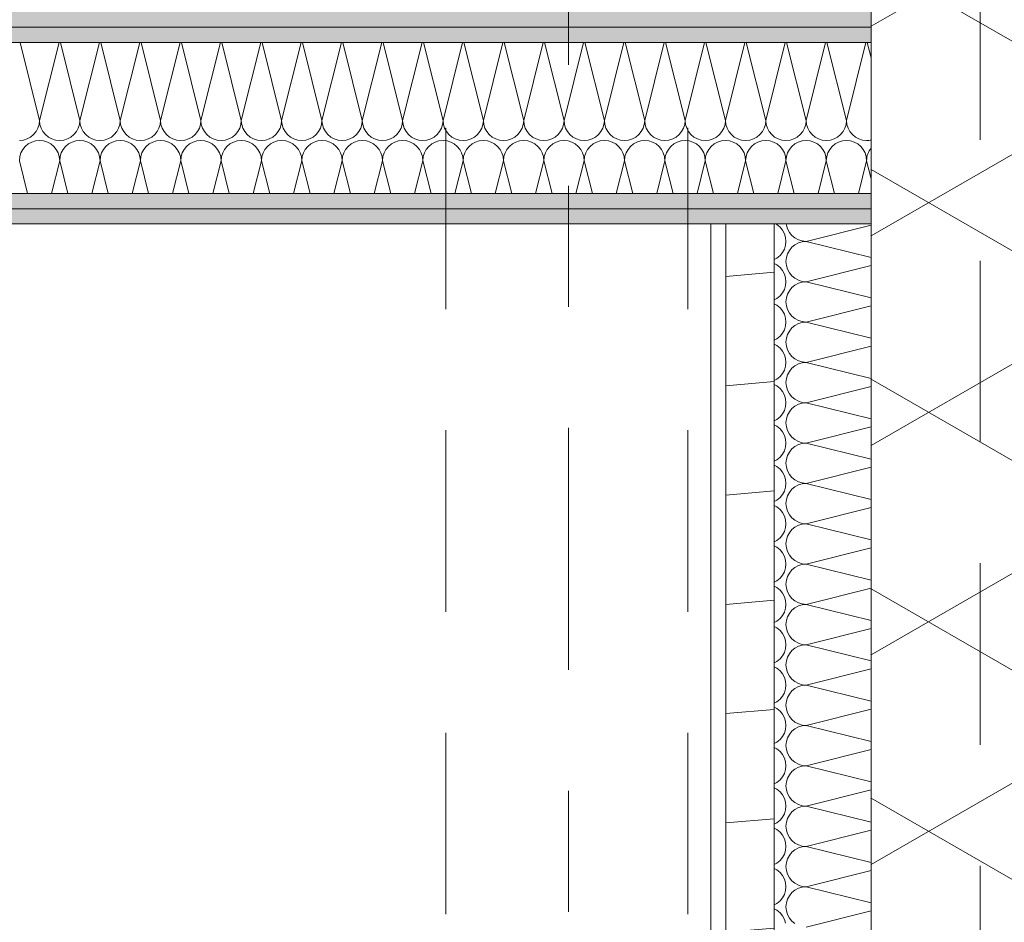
# Model space of a CAD drawing. Header units: metres. Extents: x -167 to 233, y -155 to 122.
# Tile 53 of 68: x 57.299 to 58.112, y 34.133 to 34.879. Entities that reach past the tile are written whole.
import ezdxf
from ezdxf.enums import TextEntityAlignment as Align

# ---------------------------------------------------------------- set-up
doc = ezdxf.new("R2010")
doc.units = ezdxf.units.M
doc.header["$MEASUREMENT"] = 0
for name, pattern in [('Raster', [0.4, 0.2, -0.1, 0, -0.1]), ('Strichlinie eng', [0.23, 0.15, -0.08]), ('Untersicht', [0.2, 0.15, -0.05])]:
    doc.linetypes.add(name, pattern=pattern)
for name, color, linetype in [('10 Wand außen', 7, 'Continuous'), ('20 Decke', 7, 'Continuous'), ('20 Träger', 7, 'Continuous'), ('50 Sanitäreinrichtung', 7, 'Continuous'), ('90 Achsraster', 7, 'Continuous'), ('94 Genehmigungsplanung Bemaßung', 7, 'Continuous')]:
    doc.layers.add(name, color=color, linetype=linetype)
doc.styles.add('ERSTELLTER_STIL_1', font='arial.ttf')
doc.styles.add('ERSTELLTER_STIL_2', font='arial.ttf')
doc.dimstyles.new('ERSTELLTER_STIL__2', dxfattribs={"dimtxt": 0.25, "dimasz": 0.19, "dimexe": 0.18, "dimexo": 0.1, "dimgap": 0, "dimtad": 1, "dimzin": 0, "dimdsep": 46, "dimtxsty": 'ERSTELLTER_STIL_1', "dimblk": 'ARROWHEAD_6', "dimblk1": 'ARROWHEAD_6', "dimblk2": 'ARROWHEAD_6', "dimcen": 0.09, "dimclrd": 7, "dimclre": 7, "dimclrt": 7, "dimazin": 0, "dimtfac": 1, "dimtdec": 4, "dimtmove": 0, "dimatfit": 3, "dimfxl": 1, "dimtolj": 1, "dimtzin": 0, "dimarcsym": 0})
pattern_1 = [(0, (27236.132094, 33357.27905), (0, 0.075), [0, -0.075])]

# ---------------------------------------------------------------- blocks, each defined once
blk = doc.blocks.new('*X32', base_point=(27236.13209, 33357.27905))
at = {"layer": '10 Wand außen', "color": 8, "linetype": 'Continuous', "lineweight": 18}
for p, q in [((57.29931, 34.86018), (57.31543, 34.79572)), ((57.33154, 34.86018), (57.31543, 34.79572)), ((57.33264, 34.86018), (57.34876, 34.79572)), ((57.36488, 34.86018), (57.34876, 34.79572)), ((57.36598, 34.86018), (57.38209, 34.79572)), ((57.39821, 34.86018), (57.38209, 34.79572)), ((57.39931, 34.86018), (57.41543, 34.79572)), ((57.43154, 34.86018), (57.41543, 34.79572)), ((57.43264, 34.86018), (57.44876, 34.79572)), ((57.46488, 34.86018), (57.44876, 34.79572)), ((57.46598, 34.86018), (57.48209, 34.79572)), ((57.49821, 34.86018), (57.48209, 34.79572)), ((57.49931, 34.86018), (57.51543, 34.79572)), ((57.53154, 34.86018), (57.51543, 34.79572)), ((57.53264, 34.86018), (57.54876, 34.79572)), ((57.56488, 34.86018), (57.54876, 34.79572)), ((57.56598, 34.86018), (57.58209, 34.79572)), ((57.59821, 34.86018), (57.58209, 34.79572)), ((57.59931, 34.86018), (57.61543, 34.79572)), ((57.63154, 34.86018), (57.61543, 34.79572)), ((57.63264, 34.86018), (57.64876, 34.79572)), ((57.66488, 34.86018), (57.64876, 34.79572)), ((57.66598, 34.86018), (57.68209, 34.79572)), ((57.69821, 34.86018), (57.68209, 34.79572)), ((57.69931, 34.86018), (57.71543, 34.79572)), ((57.73154, 34.86018), (57.71543, 34.79572)), ((57.73264, 34.86018), (57.74876, 34.79572)), ((57.76488, 34.86018), (57.74876, 34.79572)), ((57.76598, 34.86018), (57.78209, 34.79572)), ((57.79821, 34.86018), (57.78209, 34.79572)), ((57.79931, 34.86018), (57.81543, 34.79572)), ((57.83154, 34.86018), (57.81543, 34.79572)), ((57.83264, 34.86018), (57.84876, 34.79572)), ((57.86488, 34.86018), (57.84876, 34.79572)), ((57.86598, 34.86018), (57.88209, 34.79572)), ((57.89821, 34.86018), (57.88209, 34.79572)), ((57.89931, 34.86018), (57.91543, 34.79572)), ((57.93154, 34.86018), (57.91543, 34.79572)), ((57.93264, 34.86018), (57.94876, 34.79572)), ((57.96488, 34.86018), (57.94876, 34.79572)), ((57.96598, 34.86018), (57.98209, 34.79572)), ((57.99821, 34.86018), (57.98209, 34.79572)), ((57.99931, 34.86018), (58.00249, 34.84746)), ((57.29876, 34.76238), (57.30556, 34.73518)), ((57.33209, 34.76238), (57.32529, 34.73518)), ((57.33209, 34.76238), (57.33889, 34.73518)), ((57.36543, 34.76238), (57.35863, 34.73518)), ((57.36543, 34.76238), (57.37223, 34.73518)), ((57.39876, 34.76238), (57.39196, 34.73518)), ((57.39876, 34.76238), (57.40556, 34.73518)), ((57.43209, 34.76238), (57.42529, 34.73518)), ((57.43209, 34.76238), (57.43889, 34.73518)), ((57.46543, 34.76238), (57.45863, 34.73518)), ((57.46543, 34.76238), (57.47223, 34.73518)), ((57.49876, 34.76238), (57.49196, 34.73518)), ((57.49876, 34.76238), (57.50556, 34.73518)), ((57.53209, 34.76238), (57.52529, 34.73518)), ((57.53209, 34.76238), (57.53889, 34.73518)), ((57.56543, 34.76238), (57.55863, 34.73518)), ((57.56543, 34.76238), (57.57223, 34.73518)), ((57.59876, 34.76238), (57.59196, 34.73518)), ((57.59876, 34.76238), (57.60556, 34.73518)), ((57.63209, 34.76238), (57.62529, 34.73518)), ((57.63209, 34.76238), (57.63889, 34.73518)), ((57.66543, 34.76238), (57.65863, 34.73518)), ((57.66543, 34.76238), (57.67223, 34.73518)), ((57.69876, 34.76238), (57.69196, 34.73518)), ((57.69876, 34.76238), (57.70556, 34.73518)), ((57.73209, 34.76238), (57.72529, 34.73518)), ((57.73209, 34.76238), (57.73889, 34.73518)), ((57.76543, 34.76238), (57.75863, 34.73518)), ((57.76543, 34.76238), (57.77223, 34.73518)), ((57.79876, 34.76238), (57.79196, 34.73518)), ((57.79876, 34.76238), (57.80556, 34.73518)), ((57.83209, 34.76238), (57.82529, 34.73518)), ((57.83209, 34.76238), (57.83889, 34.73518)), ((57.86543, 34.76238), (57.85863, 34.73518)), ((57.86543, 34.76238), (57.87223, 34.73518)), ((57.89876, 34.76238), (57.89196, 34.73518)), ((57.89876, 34.76238), (57.90556, 34.73518)), ((57.93209, 34.76238), (57.92529, 34.73518)), ((57.93209, 34.76238), (57.93889, 34.73518)), ((57.96543, 34.76238), (57.95863, 34.73518)), ((57.96543, 34.76238), (57.97223, 34.73518)), ((57.99876, 34.76238), (57.99196, 34.73518)), ((57.99876, 34.76238), (58.00249, 34.74746))]:
    blk.add_line(p, q, dxfattribs=at)
for centre, start, end in [((57.29876, 34.79572), 270, 0), ((57.33209, 34.79572), 180, 270), ((57.33209, 34.79572), 270, 0), ((57.36543, 34.79572), 180, 270), ((57.36543, 34.79572), 270, 0), ((57.39876, 34.79572), 180, 270), ((57.39876, 34.79572), 270, 0), ((57.43209, 34.79572), 180, 270), ((57.43209, 34.79572), 270, 0), ((57.46543, 34.79572), 180, 270), ((57.46543, 34.79572), 270, 0), ((57.49876, 34.79572), 180, 270), ((57.49876, 34.79572), 270, 0), ((57.53209, 34.79572), 180, 270), ((57.53209, 34.79572), 270, 0), ((57.56543, 34.79572), 180, 270), ((57.56543, 34.79572), 270, 0), ((57.59876, 34.79572), 180, 270), ((57.59876, 34.79572), 270, 0), ((57.63209, 34.79572), 180, 270), ((57.63209, 34.79572), 270, 0), ((57.66543, 34.79572), 180, 270), ((57.66543, 34.79572), 270, 0), ((57.69876, 34.79572), 180, 270), ((57.69876, 34.79572), 270, 0), ((57.73209, 34.79572), 180, 270), ((57.73209, 34.79572), 270, 0), ((57.76543, 34.79572), 180, 270), ((57.76543, 34.79572), 270, 0), ((57.79876, 34.79572), 180, 270), ((57.79876, 34.79572), 270, 0), ((57.83209, 34.79572), 180, 270), ((57.83209, 34.79572), 270, 0), ((57.86543, 34.79572), 180, 270), ((57.86543, 34.79572), 270, 0), ((57.89876, 34.79572), 180, 270), ((57.89876, 34.79572), 270, 0), ((57.93209, 34.79572), 180, 270), ((57.93209, 34.79572), 270, 0), ((57.96543, 34.79572), 180, 270), ((57.96543, 34.79572), 270, 0), ((57.99876, 34.79572), 180, 270), ((57.31543, 34.76238), 90, 180), ((57.31543, 34.76238), 0, 90), ((57.34876, 34.76238), 90, 180), ((57.34876, 34.76238), 0, 90), ((57.38209, 34.76238), 90, 180), ((57.38209, 34.76238), 0, 90), ((57.41543, 34.76238), 90, 180), ((57.41543, 34.76238), 0, 90), ((57.44876, 34.76238), 90, 180), ((57.44876, 34.76238), 0, 90), ((57.48209, 34.76238), 90, 180), ((57.48209, 34.76238), 0, 90), ((57.51543, 34.76238), 90, 180), ((57.51543, 34.76238), 0, 90), ((57.54876, 34.76238), 90, 180), ((57.54876, 34.76238), 0, 90), ((57.58209, 34.76238), 90, 180), ((57.58209, 34.76238), 0, 90), ((57.61543, 34.76238), 90, 180), ((57.61543, 34.76238), 0, 90), ((57.64876, 34.76238), 90, 180), ((57.64876, 34.76238), 0, 90), ((57.68209, 34.76238), 90, 180), ((57.68209, 34.76238), 0, 90), ((57.71543, 34.76238), 90, 180), ((57.71543, 34.76238), 0, 90), ((57.74876, 34.76238), 90, 180), ((57.74876, 34.76238), 0, 90), ((57.78209, 34.76238), 90, 180), ((57.78209, 34.76238), 0, 90), ((57.81543, 34.76238), 90, 180), ((57.81543, 34.76238), 0, 90), ((57.84876, 34.76238), 90, 180), ((57.84876, 34.76238), 0, 90), ((57.88209, 34.76238), 90, 180), ((57.88209, 34.76238), 0, 90), ((57.91543, 34.76238), 90, 180), ((57.91543, 34.76238), 0, 90), ((57.94876, 34.76238), 90, 180), ((57.94876, 34.76238), 0, 90), ((57.98209, 34.76238), 90, 180), ((57.98209, 34.76238), 0, 90), ((57.99876, 34.79572), 270, 282.9357), ((58.01543, 34.76238), 140.90873, 180)]:
    blk.add_arc(centre, 0.01667, start, end, dxfattribs=at)
blk = doc.blocks.new('*X44', base_point=(27236.13209, 33357.27905))
at = {"layer": '10 Wand außen', "color": 8, "linetype": 'Continuous', "lineweight": 18}
for p, q in [((57.92469, 34.70957), (57.92355, 34.71018)), ((57.93231, 34.71018), (57.93241, 34.70913)), ((57.92721, 34.7075), (57.92469, 34.70957)), ((57.92929, 34.70498), (57.92721, 34.7075)), ((57.93083, 34.70209), (57.92929, 34.70498)), ((57.93177, 34.69897), (57.93083, 34.70209)), ((57.93241, 34.70913), (57.93336, 34.706)), ((57.93336, 34.706), (57.9349, 34.70312)), ((57.9349, 34.70312), (57.93698, 34.7006)), ((58.00249, 34.70915), (57.94876, 34.69572)), ((57.93209, 34.69572), (57.93177, 34.69897)), ((57.93177, 34.69246), (57.93209, 34.69572)), ((57.93698, 34.7006), (57.9395, 34.69852)), ((57.9395, 34.69852), (57.94238, 34.69698)), ((57.94238, 34.69445), (57.9395, 34.69291)), ((57.94238, 34.69698), (57.94551, 34.69604)), ((57.94551, 34.6954), (57.94238, 34.69445)), ((57.94551, 34.69604), (57.94876, 34.69572)), ((57.94876, 34.69572), (57.94551, 34.6954)), ((58.00249, 34.68228), (57.94876, 34.69572)), ((57.92721, 34.68393), (57.92929, 34.68646)), ((57.92929, 34.68646), (57.93083, 34.68934)), ((57.93083, 34.68934), (57.93177, 34.69246)), ((57.9349, 34.68831), (57.93336, 34.68543)), ((57.93698, 34.69083), (57.9349, 34.68831)), ((57.9395, 34.69291), (57.93698, 34.69083)), ((57.92249, 34.68068), (57.92469, 34.68186)), ((57.92469, 34.68186), (57.92721, 34.68393)), ((57.93241, 34.6823), (57.93209, 34.67905)), ((57.93209, 34.67905), (57.93241, 34.6758)), ((57.93336, 34.68543), (57.93241, 34.6823)), ((57.92469, 34.67624), (57.92249, 34.67741)), ((57.92721, 34.67417), (57.92469, 34.67624)), ((57.92929, 34.67164), (57.92721, 34.67417)), ((57.93083, 34.66876), (57.92929, 34.67164)), ((57.93241, 34.6758), (57.93336, 34.67267)), ((57.93336, 34.67267), (57.9349, 34.66979)), ((57.9349, 34.66979), (57.93698, 34.66726)), ((58.00249, 34.67582), (57.94876, 34.66238)), ((57.93177, 34.66563), (57.93083, 34.66876)), ((57.93209, 34.66238), (57.93177, 34.66563)), ((57.93177, 34.65913), (57.93209, 34.66238)), ((57.93698, 34.66726), (57.9395, 34.66519)), ((57.9395, 34.66519), (57.94238, 34.66365)), ((57.94238, 34.66365), (57.94551, 34.6627)), ((57.94551, 34.66206), (57.94238, 34.66111)), ((57.94551, 34.6627), (57.94876, 34.66238)), ((57.94876, 34.66238), (57.94551, 34.66206)), ((58.00249, 34.64895), (57.94876, 34.66238)), ((57.92929, 34.65312), (57.93083, 34.656)), ((57.93083, 34.656), (57.93177, 34.65913)), ((57.9349, 34.65498), (57.93336, 34.65209)), ((57.93698, 34.6575), (57.9349, 34.65498)), ((57.9395, 34.65957), (57.93698, 34.6575)), ((57.94238, 34.66111), (57.9395, 34.65957)), ((57.92249, 34.64735), (57.92469, 34.64852)), ((57.92469, 34.64852), (57.92721, 34.6506)), ((57.92721, 34.6506), (57.92929, 34.65312)), ((57.93241, 34.64897), (57.93209, 34.64572)), ((57.93209, 34.64572), (57.93241, 34.64246)), ((57.93336, 34.65209), (57.93241, 34.64897)), ((57.92469, 34.64291), (57.92249, 34.64408)), ((57.92721, 34.64083), (57.92469, 34.64291)), ((57.92929, 34.63831), (57.92721, 34.64083)), ((57.93083, 34.63543), (57.92929, 34.63831)), ((57.93241, 34.64246), (57.93336, 34.63934)), ((57.93336, 34.63934), (57.9349, 34.63646)), ((58.00249, 34.64248), (57.94876, 34.62905)), ((57.93177, 34.6323), (57.93083, 34.63543)), ((57.93209, 34.62905), (57.93177, 34.6323)), ((57.93177, 34.6258), (57.93209, 34.62905)), ((57.9349, 34.63646), (57.93698, 34.63393)), ((57.93698, 34.63393), (57.9395, 34.63186)), ((57.9395, 34.63186), (57.94238, 34.63032)), ((57.94238, 34.63032), (57.94551, 34.62937)), ((57.94551, 34.62937), (57.94876, 34.62905)), ((57.94876, 34.62905), (57.94551, 34.62873)), ((58.00249, 34.61562), (57.94876, 34.62905)), ((57.92929, 34.61979), (57.93083, 34.62267)), ((57.93083, 34.62267), (57.93177, 34.6258)), ((57.9349, 34.62164), (57.93336, 34.61876)), ((57.93698, 34.62417), (57.9349, 34.62164)), ((57.9395, 34.62624), (57.93698, 34.62417)), ((57.94238, 34.62778), (57.9395, 34.62624)), ((57.94551, 34.62873), (57.94238, 34.62778)), ((57.92249, 34.61402), (57.92469, 34.61519)), ((57.92469, 34.61519), (57.92721, 34.61726)), ((57.92721, 34.61726), (57.92929, 34.61979)), ((57.93241, 34.61563), (57.93209, 34.61238)), ((57.93336, 34.61876), (57.93241, 34.61563)), ((57.92469, 34.60957), (57.92249, 34.61075)), ((57.92721, 34.6075), (57.92469, 34.60957)), ((57.92929, 34.60498), (57.92721, 34.6075)), ((57.93083, 34.60209), (57.92929, 34.60498)), ((57.93209, 34.61238), (57.93241, 34.60913)), ((57.93241, 34.60913), (57.93336, 34.606)), ((57.93336, 34.606), (57.9349, 34.60312)), ((58.00249, 34.60915), (57.94876, 34.59572)), ((57.93177, 34.59897), (57.93083, 34.60209)), ((57.93209, 34.59572), (57.93177, 34.59897)), ((57.9349, 34.60312), (57.93698, 34.6006)), ((57.93698, 34.6006), (57.9395, 34.59852)), ((57.9395, 34.59852), (57.94238, 34.59698)), ((57.94238, 34.59698), (57.94551, 34.59604)), ((57.92929, 34.58646), (57.93083, 34.58934)), ((57.93083, 34.58934), (57.93177, 34.59246)), ((57.93177, 34.59246), (57.93209, 34.59572)), ((57.9349, 34.58831), (57.93336, 34.58543)), ((57.93698, 34.59083), (57.9349, 34.58831)), ((57.9395, 34.59291), (57.93698, 34.59083)), ((57.94238, 34.59445), (57.9395, 34.59291)), ((57.94551, 34.5954), (57.94238, 34.59445)), ((57.94551, 34.59604), (57.94876, 34.59572)), ((57.94876, 34.59572), (57.94551, 34.5954)), ((58.00249, 34.58228), (57.94876, 34.59572)), ((57.92249, 34.58068), (57.92469, 34.58186)), ((57.92469, 34.58186), (57.92721, 34.58393)), ((57.92721, 34.58393), (57.92929, 34.58646)), ((57.93241, 34.5823), (57.93209, 34.57905)), ((57.93336, 34.58543), (57.93241, 34.5823)), ((57.92469, 34.57624), (57.92249, 34.57741)), ((57.92721, 34.57417), (57.92469, 34.57624)), ((57.92929, 34.57164), (57.92721, 34.57417)), ((57.93209, 34.57905), (57.93241, 34.5758)), ((57.93241, 34.5758), (57.93336, 34.57267)), ((57.93336, 34.57267), (57.9349, 34.56979)), ((58.00249, 34.57582), (57.94876, 34.56238)), ((57.93083, 34.56876), (57.92929, 34.57164)), ((57.93177, 34.56563), (57.93083, 34.56876)), ((57.93209, 34.56238), (57.93177, 34.56563)), ((57.9349, 34.56979), (57.93698, 34.56726)), ((57.93698, 34.56726), (57.9395, 34.56519)), ((57.9395, 34.56519), (57.94238, 34.56365)), ((57.92929, 34.55312), (57.93083, 34.556)), ((57.93083, 34.556), (57.93177, 34.55913)), ((57.93177, 34.55913), (57.93209, 34.56238)), ((57.93698, 34.5575), (57.9349, 34.55498)), ((57.9395, 34.55957), (57.93698, 34.5575)), ((57.94238, 34.56111), (57.9395, 34.55957)), ((57.94238, 34.56365), (57.94551, 34.5627)), ((57.94551, 34.56206), (57.94238, 34.56111)), ((57.94551, 34.5627), (57.94876, 34.56238)), ((57.94876, 34.56238), (57.94551, 34.56206)), ((58.00249, 34.54895), (57.94876, 34.56238)), ((57.92249, 34.54735), (57.92469, 34.54852)), ((57.92469, 34.54852), (57.92721, 34.5506)), ((57.92721, 34.5506), (57.92929, 34.55312)), ((57.93241, 34.54897), (57.93209, 34.54572)), ((57.93336, 34.55209), (57.93241, 34.54897)), ((57.9349, 34.55498), (57.93336, 34.55209)), ((57.92469, 34.54291), (57.92249, 34.54408)), ((57.92721, 34.54083), (57.92469, 34.54291)), ((57.92929, 34.53831), (57.92721, 34.54083)), ((57.93209, 34.54572), (57.93241, 34.54246)), ((57.93241, 34.54246), (57.93336, 34.53934)), ((58.00249, 34.54248), (57.94876, 34.52905)), ((57.93083, 34.53543), (57.92929, 34.53831)), ((57.93177, 34.5323), (57.93083, 34.53543)), ((57.93209, 34.52905), (57.93177, 34.5323)), ((57.93336, 34.53934), (57.9349, 34.53646)), ((57.9349, 34.53646), (57.93698, 34.53393)), ((57.93698, 34.53393), (57.9395, 34.53186)), ((57.9395, 34.53186), (57.94238, 34.53032)), ((57.93083, 34.52267), (57.93177, 34.5258)), ((57.93177, 34.5258), (57.93209, 34.52905)), ((57.93698, 34.52417), (57.9349, 34.52164)), ((57.9395, 34.52624), (57.93698, 34.52417)), ((57.94238, 34.52778), (57.9395, 34.52624)), ((57.94238, 34.53032), (57.94551, 34.52937)), ((57.94551, 34.52873), (57.94238, 34.52778)), ((57.94551, 34.52937), (57.94876, 34.52905)), ((57.94876, 34.52905), (57.94551, 34.52873)), ((58.00249, 34.51562), (57.94876, 34.52905)), ((57.92249, 34.51402), (57.92469, 34.51519)), ((57.92469, 34.51519), (57.92721, 34.51726)), ((57.92721, 34.51726), (57.92929, 34.51979)), ((57.92929, 34.51979), (57.93083, 34.52267)), ((57.93241, 34.51563), (57.93209, 34.51238)), ((57.93336, 34.51876), (57.93241, 34.51563)), ((57.9349, 34.52164), (57.93336, 34.51876)), ((57.92469, 34.50957), (57.92249, 34.51075)), ((57.92721, 34.5075), (57.92469, 34.50957)), ((57.92929, 34.50498), (57.92721, 34.5075)), ((57.93209, 34.51238), (57.93241, 34.50913)), ((57.93241, 34.50913), (57.93336, 34.506)), ((58.00249, 34.50915), (57.94876, 34.49572)), ((57.93083, 34.50209), (57.92929, 34.50498)), ((57.93177, 34.49897), (57.93083, 34.50209)), ((57.93209, 34.49572), (57.93177, 34.49897)), ((57.93336, 34.506), (57.9349, 34.50312)), ((57.9349, 34.50312), (57.93698, 34.5006)), ((57.93698, 34.5006), (57.9395, 34.49852)), ((57.93083, 34.48934), (57.93177, 34.49246)), ((57.93177, 34.49246), (57.93209, 34.49572)), ((57.93698, 34.49083), (57.9349, 34.48831)), ((57.9395, 34.49291), (57.93698, 34.49083)), ((57.9395, 34.49852), (57.94238, 34.49698)), ((57.94238, 34.49445), (57.9395, 34.49291)), ((57.94238, 34.49698), (57.94551, 34.49604)), ((57.94551, 34.4954), (57.94238, 34.49445)), ((57.94551, 34.49604), (57.94876, 34.49572)), ((57.94876, 34.49572), (57.94551, 34.4954)), ((58.00249, 34.48228), (57.94876, 34.49572)), ((57.92469, 34.48186), (57.92721, 34.48393)), ((57.92721, 34.48393), (57.92929, 34.48646)), ((57.92929, 34.48646), (57.93083, 34.48934)), ((57.93336, 34.48543), (57.93241, 34.4823)), ((57.9349, 34.48831), (57.93336, 34.48543)), ((57.92249, 34.48068), (57.92469, 34.48186)), ((57.92469, 34.47624), (57.92249, 34.47741)), ((57.92721, 34.47417), (57.92469, 34.47624)), ((57.93241, 34.4823), (57.93209, 34.47905)), ((57.93209, 34.47905), (57.93241, 34.4758)), ((57.93241, 34.4758), (57.93336, 34.47267)), ((58.00249, 34.47582), (57.94876, 34.46238)), ((57.92929, 34.47164), (57.92721, 34.47417)), ((57.93083, 34.46876), (57.92929, 34.47164)), ((57.93177, 34.46563), (57.93083, 34.46876)), ((57.93336, 34.47267), (57.9349, 34.46979)), ((57.9349, 34.46979), (57.93698, 34.46726)), ((57.93698, 34.46726), (57.9395, 34.46519)), ((57.93083, 34.456), (57.93177, 34.45913)), ((57.93209, 34.46238), (57.93177, 34.46563)), ((57.93177, 34.45913), (57.93209, 34.46238)), ((57.9395, 34.45957), (57.93698, 34.4575)), ((57.9395, 34.46519), (57.94238, 34.46365)), ((57.94238, 34.46111), (57.9395, 34.45957)), ((57.94238, 34.46365), (57.94551, 34.4627)), ((57.94551, 34.46206), (57.94238, 34.46111)), ((57.94551, 34.4627), (57.94876, 34.46238)), ((57.94876, 34.46238), (57.94551, 34.46206)), ((58.00249, 34.44895), (57.94876, 34.46238)), ((57.92469, 34.44852), (57.92721, 34.4506)), ((57.92721, 34.4506), (57.92929, 34.45312)), ((57.92929, 34.45312), (57.93083, 34.456)), ((57.93336, 34.45209), (57.93241, 34.44897)), ((57.9349, 34.45498), (57.93336, 34.45209)), ((57.93698, 34.4575), (57.9349, 34.45498)), ((57.92249, 34.44735), (57.92469, 34.44852)), ((57.92469, 34.44291), (57.92249, 34.44408)), ((57.92721, 34.44083), (57.92469, 34.44291)), ((57.93241, 34.44897), (57.93209, 34.44572)), ((57.93209, 34.44572), (57.93241, 34.44246)), ((57.93241, 34.44246), (57.93336, 34.43934)), ((58.00249, 34.44248), (57.94876, 34.42905)), ((57.92929, 34.43831), (57.92721, 34.44083)), ((57.93083, 34.43543), (57.92929, 34.43831)), ((57.93177, 34.4323), (57.93083, 34.43543)), ((57.93336, 34.43934), (57.9349, 34.43646)), ((57.9349, 34.43646), (57.93698, 34.43393)), ((57.93698, 34.43393), (57.9395, 34.43186)), ((57.93083, 34.42267), (57.93177, 34.4258)), ((57.93209, 34.42905), (57.93177, 34.4323)), ((57.93177, 34.4258), (57.93209, 34.42905)), ((57.9395, 34.42624), (57.93698, 34.42417)), ((57.9395, 34.43186), (57.94238, 34.43032)), ((57.94238, 34.42778), (57.9395, 34.42624)), ((57.94238, 34.43032), (57.94551, 34.42937)), ((57.94551, 34.42873), (57.94238, 34.42778)), ((57.94551, 34.42937), (57.94876, 34.42905)), ((57.94876, 34.42905), (57.94551, 34.42873)), ((58.00249, 34.41562), (57.94876, 34.42905)), ((57.92721, 34.41726), (57.92929, 34.41979)), ((57.92929, 34.41979), (57.93083, 34.42267)), ((57.93336, 34.41876), (57.93241, 34.41563)), ((57.9349, 34.42164), (57.93336, 34.41876)), ((57.93698, 34.42417), (57.9349, 34.42164)), ((57.92249, 34.41402), (57.92469, 34.41519)), ((57.92469, 34.40957), (57.92249, 34.41075)), ((57.92469, 34.41519), (57.92721, 34.41726)), ((57.92721, 34.4075), (57.92469, 34.40957)), ((57.93241, 34.41563), (57.93209, 34.41238)), ((57.93209, 34.41238), (57.93241, 34.40913)), ((57.92929, 34.40498), (57.92721, 34.4075)), ((57.93083, 34.40209), (57.92929, 34.40498)), ((57.93177, 34.39897), (57.93083, 34.40209)), ((57.93241, 34.40913), (57.93336, 34.406)), ((57.93336, 34.406), (57.9349, 34.40312)), ((57.9349, 34.40312), (57.93698, 34.4006)), ((58.00249, 34.40915), (57.94876, 34.39572)), ((57.93209, 34.39572), (57.93177, 34.39897)), ((57.93177, 34.39246), (57.93209, 34.39572)), ((57.93698, 34.4006), (57.9395, 34.39852)), ((57.9395, 34.39852), (57.94238, 34.39698)), ((57.94238, 34.39445), (57.9395, 34.39291)), ((57.94238, 34.39698), (57.94551, 34.39604)), ((57.94551, 34.3954), (57.94238, 34.39445)), ((57.94551, 34.39604), (57.94876, 34.39572)), ((57.94876, 34.39572), (57.94551, 34.3954)), ((58.00249, 34.38228), (57.94876, 34.39572)), ((57.92721, 34.38393), (57.92929, 34.38646)), ((57.92929, 34.38646), (57.93083, 34.38934)), ((57.93083, 34.38934), (57.93177, 34.39246)), ((57.93336, 34.38543), (57.93241, 34.3823)), ((57.9349, 34.38831), (57.93336, 34.38543)), ((57.93698, 34.39083), (57.9349, 34.38831)), ((57.9395, 34.39291), (57.93698, 34.39083)), ((57.92249, 34.38068), (57.92469, 34.38186)), ((57.92469, 34.37624), (57.92249, 34.37741)), ((57.92469, 34.38186), (57.92721, 34.38393)), ((57.93241, 34.3823), (57.93209, 34.37905)), ((57.93209, 34.37905), (57.93241, 34.3758)), ((57.92721, 34.37417), (57.92469, 34.37624)), ((57.92929, 34.37164), (57.92721, 34.37417)), ((57.93083, 34.36876), (57.92929, 34.37164)), ((57.93177, 34.36563), (57.93083, 34.36876)), ((57.93241, 34.3758), (57.93336, 34.37267)), ((57.93336, 34.37267), (57.9349, 34.36979)), ((57.9349, 34.36979), (57.93698, 34.36726)), ((58.00249, 34.37582), (57.94876, 34.36238)), ((57.93209, 34.36238), (57.93177, 34.36563)), ((57.93177, 34.35913), (57.93209, 34.36238)), ((57.93698, 34.36726), (57.9395, 34.36519)), ((57.9395, 34.36519), (57.94238, 34.36365)), ((57.94238, 34.36111), (57.9395, 34.35957)), ((57.94238, 34.36365), (57.94551, 34.3627)), ((57.94551, 34.36206), (57.94238, 34.36111)), ((57.94551, 34.3627), (57.94876, 34.36238)), ((57.94876, 34.36238), (57.94551, 34.36206)), ((58.00249, 34.34895), (57.94876, 34.36238)), ((57.92721, 34.3506), (57.92929, 34.35312)), ((57.92929, 34.35312), (57.93083, 34.356)), ((57.93083, 34.356), (57.93177, 34.35913)), ((57.9349, 34.35498), (57.93336, 34.35209)), ((57.93698, 34.3575), (57.9349, 34.35498)), ((57.9395, 34.35957), (57.93698, 34.3575)), ((57.92249, 34.34735), (57.92469, 34.34852)), ((57.92469, 34.34852), (57.92721, 34.3506)), ((57.93241, 34.34897), (57.93209, 34.34572)), ((57.93209, 34.34572), (57.93241, 34.34246)), ((57.93336, 34.35209), (57.93241, 34.34897)), ((57.92469, 34.34291), (57.92249, 34.34408)), ((57.92721, 34.34083), (57.92469, 34.34291)), ((57.92929, 34.33831), (57.92721, 34.34083)), ((57.93083, 34.33543), (57.92929, 34.33831)), ((57.93241, 34.34246), (57.93336, 34.33934)), ((57.93336, 34.33934), (57.9349, 34.33646)), ((57.9349, 34.33646), (57.93698, 34.33393)), ((58.00249, 34.34248), (57.94876, 34.32905)), ((57.93177, 34.3323), (57.93083, 34.33543)), ((57.93209, 34.32905), (57.93177, 34.3323)), ((57.93177, 34.3258), (57.93209, 34.32905)), ((57.93698, 34.33393), (57.9395, 34.33186)), ((57.9395, 34.33186), (57.94238, 34.33032)), ((57.94238, 34.33032), (57.94551, 34.32937)), ((57.94551, 34.32873), (57.94238, 34.32778)), ((57.94551, 34.32937), (57.94876, 34.32905)), ((57.94876, 34.32905), (57.94551, 34.32873)), ((58.00249, 34.31562), (57.94876, 34.32905)), ((57.92721, 34.31726), (57.92929, 34.31979)), ((57.92929, 34.31979), (57.93083, 34.32267)), ((57.93083, 34.32267), (57.93177, 34.3258)), ((57.9349, 34.32164), (57.93336, 34.31876)), ((57.93698, 34.32417), (57.9349, 34.32164)), ((57.9395, 34.32624), (57.93698, 34.32417)), ((57.94238, 34.32778), (57.9395, 34.32624)), ((57.92249, 34.31402), (57.92469, 34.31519)), ((57.92469, 34.31519), (57.92721, 34.31726)), ((57.93241, 34.31563), (57.93209, 34.31238)), ((57.93209, 34.31238), (57.93241, 34.30913)), ((57.93336, 34.31876), (57.93241, 34.31563)), ((57.92469, 34.30957), (57.92249, 34.31075)), ((57.92721, 34.3075), (57.92469, 34.30957)), ((57.92929, 34.30498), (57.92721, 34.3075)), ((57.93083, 34.30209), (57.92929, 34.30498)), ((57.93241, 34.30913), (57.93336, 34.306)), ((57.93336, 34.306), (57.9349, 34.30312)), ((58.00249, 34.30915), (57.94876, 34.29572)), ((57.93177, 34.29897), (57.93083, 34.30209)), ((57.93209, 34.29572), (57.93177, 34.29897)), ((57.93177, 34.29246), (57.93209, 34.29572)), ((57.9349, 34.30312), (57.93698, 34.3006)), ((57.93698, 34.3006), (57.9395, 34.29852)), ((57.9395, 34.29852), (57.94238, 34.29698)), ((57.94238, 34.29698), (57.94551, 34.29604)), ((57.94551, 34.2954), (57.94238, 34.29445)), ((57.94551, 34.29604), (57.94876, 34.29572)), ((57.94876, 34.29572), (57.94551, 34.2954)), ((58.00249, 34.28228), (57.94876, 34.29572)), ((57.92929, 34.28646), (57.93083, 34.28934)), ((57.93083, 34.28934), (57.93177, 34.29246)), ((57.9349, 34.28831), (57.93336, 34.28543)), ((57.93698, 34.29083), (57.9349, 34.28831)), ((57.9395, 34.29291), (57.93698, 34.29083)), ((57.94238, 34.29445), (57.9395, 34.29291)), ((57.92249, 34.28068), (57.92469, 34.28186)), ((57.92469, 34.28186), (57.92721, 34.28393)), ((57.92721, 34.28393), (57.92929, 34.28646)), ((57.93241, 34.2823), (57.93209, 34.27905)), ((57.93209, 34.27905), (57.93241, 34.2758)), ((57.93336, 34.28543), (57.93241, 34.2823)), ((57.92469, 34.27624), (57.92249, 34.27741)), ((57.92721, 34.27417), (57.92469, 34.27624)), ((57.92929, 34.27164), (57.92721, 34.27417)), ((57.93083, 34.26876), (57.92929, 34.27164)), ((57.93241, 34.2758), (57.93336, 34.27267)), ((57.93336, 34.27267), (57.9349, 34.26979)), ((58.00249, 34.27582), (57.94876, 34.26238)), ((57.93177, 34.26563), (57.93083, 34.26876)), ((57.93209, 34.26238), (57.93177, 34.26563)), ((57.9349, 34.26979), (57.93698, 34.26726)), ((57.93698, 34.26726), (57.9395, 34.26519)), ((57.9395, 34.26519), (57.94238, 34.26365)), ((57.94238, 34.26365), (57.94551, 34.2627)), ((57.92929, 34.25312), (57.93083, 34.256)), ((57.93083, 34.256), (57.93177, 34.25913)), ((57.93177, 34.25913), (57.93209, 34.26238)), ((57.9349, 34.25498), (57.93336, 34.25209)), ((57.93698, 34.2575), (57.9349, 34.25498)), ((57.9395, 34.25957), (57.93698, 34.2575)), ((57.94238, 34.26111), (57.9395, 34.25957)), ((57.94551, 34.26206), (57.94238, 34.26111)), ((57.94551, 34.2627), (57.94876, 34.26238)), ((57.94876, 34.26238), (57.94551, 34.26206)), ((58.00249, 34.24895), (57.94876, 34.26238)), ((57.92249, 34.24735), (57.92469, 34.24852)), ((57.92469, 34.24852), (57.92721, 34.2506)), ((57.92721, 34.2506), (57.92929, 34.25312)), ((57.93241, 34.24897), (57.93209, 34.24572)), ((57.93336, 34.25209), (57.93241, 34.24897)), ((57.92469, 34.24291), (57.92249, 34.24408)), ((57.92721, 34.24083), (57.92469, 34.24291)), ((57.92929, 34.23831), (57.92721, 34.24083)), ((57.93209, 34.24572), (57.93241, 34.24246)), ((57.93241, 34.24246), (57.93336, 34.23934)), ((57.93336, 34.23934), (57.9349, 34.23646)), ((58.00249, 34.24248), (57.94876, 34.22905)), ((57.93083, 34.23543), (57.92929, 34.23831)), ((57.93177, 34.2323), (57.93083, 34.23543)), ((57.93209, 34.22905), (57.93177, 34.2323)), ((57.9349, 34.23646), (57.93698, 34.23393)), ((57.93698, 34.23393), (57.9395, 34.23186)), ((57.9395, 34.23186), (57.94238, 34.23032)), ((57.94238, 34.23032), (57.94551, 34.22937)), ((57.92929, 34.21979), (57.93083, 34.22267)), ((57.93083, 34.22267), (57.93177, 34.2258)), ((57.93177, 34.2258), (57.93209, 34.22905)), ((57.93698, 34.22417), (57.9349, 34.22164)), ((57.9395, 34.22624), (57.93698, 34.22417)), ((57.94238, 34.22778), (57.9395, 34.22624)), ((57.94551, 34.22873), (57.94238, 34.22778)), ((57.94551, 34.22937), (57.94876, 34.22905)), ((57.94876, 34.22905), (57.94551, 34.22873)), ((58.00249, 34.21562), (57.94876, 34.22905)), ((57.92249, 34.21402), (57.92469, 34.21519)), ((57.92469, 34.21519), (57.92721, 34.21726)), ((57.92721, 34.21726), (57.92929, 34.21979)), ((57.93241, 34.21563), (57.93209, 34.21238)), ((57.93336, 34.21876), (57.93241, 34.21563)), ((57.9349, 34.22164), (57.93336, 34.21876)), ((57.92469, 34.20957), (57.92249, 34.21075)), ((57.92721, 34.2075), (57.92469, 34.20957)), ((57.92929, 34.20498), (57.92721, 34.2075)), ((57.93209, 34.21238), (57.93241, 34.20913)), ((57.93241, 34.20913), (57.93336, 34.206)), ((57.93336, 34.206), (57.9349, 34.20312)), ((58.00249, 34.20915), (57.94876, 34.19572)), ((57.93083, 34.20209), (57.92929, 34.20498)), ((57.93177, 34.19897), (57.93083, 34.20209)), ((57.93209, 34.19572), (57.93177, 34.19897)), ((57.9349, 34.20312), (57.93698, 34.2006)), ((57.93698, 34.2006), (57.9395, 34.19852)), ((57.9395, 34.19852), (57.94238, 34.19698)), ((57.93083, 34.18934), (57.93177, 34.19246)), ((57.93177, 34.19246), (57.93209, 34.19572)), ((57.93698, 34.19083), (57.9349, 34.18831)), ((57.9395, 34.19291), (57.93698, 34.19083)), ((57.94238, 34.19445), (57.9395, 34.19291)), ((57.94238, 34.19698), (57.94551, 34.19604)), ((57.94551, 34.1954), (57.94238, 34.19445)), ((57.94551, 34.19604), (57.94876, 34.19572)), ((57.94876, 34.19572), (57.94551, 34.1954)), ((58.00249, 34.18228), (57.94876, 34.19572)), ((57.92249, 34.18068), (57.92469, 34.18186)), ((57.92469, 34.18186), (57.92721, 34.18393)), ((57.92721, 34.18393), (57.92929, 34.18646)), ((57.92929, 34.18646), (57.93083, 34.18934)), ((57.93241, 34.1823), (57.93209, 34.17905)), ((57.93336, 34.18543), (57.93241, 34.1823)), ((57.9349, 34.18831), (57.93336, 34.18543)), ((57.92469, 34.17624), (57.92249, 34.17741)), ((57.92721, 34.17417), (57.92469, 34.17624)), ((57.92929, 34.17164), (57.92721, 34.17417)), ((57.93209, 34.17905), (57.93241, 34.1758)), ((57.93241, 34.1758), (57.93336, 34.17267)), ((58.00249, 34.17582), (57.94876, 34.16238)), ((57.93083, 34.16876), (57.92929, 34.17164)), ((57.93177, 34.16563), (57.93083, 34.16876)), ((57.93209, 34.16238), (57.93177, 34.16563)), ((57.93336, 34.17267), (57.9349, 34.16979)), ((57.9349, 34.16979), (57.93698, 34.16726)), ((57.93698, 34.16726), (57.9395, 34.16519)), ((57.9395, 34.16519), (57.94238, 34.16365)), ((57.93083, 34.156), (57.93177, 34.15913)), ((57.93177, 34.15913), (57.93209, 34.16238)), ((57.93698, 34.1575), (57.9349, 34.15498)), ((57.9395, 34.15957), (57.93698, 34.1575)), ((57.94238, 34.16111), (57.9395, 34.15957)), ((57.94238, 34.16365), (57.94551, 34.1627)), ((57.94551, 34.16206), (57.94238, 34.16111)), ((57.94551, 34.1627), (57.94876, 34.16238)), ((57.94876, 34.16238), (57.94551, 34.16206)), ((58.00249, 34.14895), (57.94876, 34.16238)), ((57.92469, 34.14852), (57.92721, 34.1506)), ((57.92721, 34.1506), (57.92929, 34.15312)), ((57.92929, 34.15312), (57.93083, 34.156)), ((57.93241, 34.14897), (57.93209, 34.14572)), ((57.93336, 34.15209), (57.93241, 34.14897)), ((57.9349, 34.15498), (57.93336, 34.15209)), ((57.92249, 34.14735), (57.92469, 34.14852)), ((57.92469, 34.14291), (57.92249, 34.14408)), ((57.92721, 34.14083), (57.92469, 34.14291)), ((57.92929, 34.13831), (57.92721, 34.14083)), ((57.93209, 34.14572), (57.93241, 34.14246)), ((57.93241, 34.14246), (57.93336, 34.13934)), ((58.00249, 34.14248), (57.94876, 34.12905)), ((57.93083, 34.13543), (57.92929, 34.13831)), ((57.93177, 34.1323), (57.93083, 34.13543)), ((57.93336, 34.13934), (57.9349, 34.13646)), ((57.9349, 34.13646), (57.93698, 34.13393)), ((57.93698, 34.13393), (57.9395, 34.13186))]:
    blk.add_line(p, q, dxfattribs=at)
blk = doc.blocks.new('Standard-Rastermarker_138')
at = {"layer": '90 Achsraster', "color": 14, "linetype": 'Raster', "lineweight": 18, "true_color": 0xa80000}
blk.add_line((1, 0), (24.68085, 0), dxfattribs=at)
at = {"layer": '90 Achsraster', "color": 14, "lineweight": 18, "true_color": 0xa80000, "style": 'ERSTELLTER_STIL_2'}
for tag, p in [('AC_MarkerText_1_0', (-0.56857, -0.06857)), ('AC_MarkerText_1_1', (25.81228, -0.06857))]:
    blk.add_attdef(tag, text='', height=0.3, rotation=90, dxfattribs=at).set_placement(p, align=Align.TOP_CENTER)
blk = doc.blocks.new('Rechteck Raster Kassetten Fassade - ACB_3')
at = {"layer": '50 Sanitäreinrichtung', "linetype": 'Continuous', "lineweight": 18}
h = blk.add_hatch(dxfattribs=at)
h.set_pattern_fill('Dämmung__weich_0001', color=8, style=0, pattern_type=2)
h.set_pattern_definition([(60, (0, 0), (-0.1299038, 0.075), []), (120, (0, 0), (0.1299038, 0.075), [])])
h.paths.add_polyline_path([(0, 0), (15.5, 0), (15.63, 0.13), (-0.13, 0.13)])
at = {"layer": '50 Sanitäreinrichtung', "color": 251, "linetype": 'Strichlinie eng', "lineweight": 18, "true_color": 0x5f5f5f}
blk.add_line((15.59, 0.09), (-0.09, 0.09), dxfattribs=at)
at = {"layer": '50 Sanitäreinrichtung', "color": 251, "linetype": 'Continuous', "lineweight": 18, "true_color": 0x5f5f5f}
blk.add_line((0, 0), (15.5, 0), dxfattribs=at)
blk = doc.blocks.new('*D249', base_point=(27236.13209, 33357.27905))
at = {"layer": '94 Genehmigungsplanung Bemaßung', "color": 7, "linetype": 'Continuous', "lineweight": 13}
for p, q in [((54.78637, 43.73968), (54.58637, 43.93968)), ((54.87387, 43.83968), (54.49887, 43.83968)), ((54.68637, 28.17968), (54.68637, 43.83968)), ((54.58637, 28.27968), (54.78637, 28.07968)), ((54.87387, 28.17968), (54.49887, 28.17968)), ((54.68637, 28.02968), (54.68637, 28.17968))]:
    blk.add_line(p, q, dxfattribs=at)
at = {"layer": '94 Genehmigungsplanung Bemaßung', "color": 7, "lineweight": 13, "char_height": 0.25, "attachment_point": 7, "rotation": 90, "style": 'ERSTELLTER_STIL_1'}
for s, insert in [('\\A1;{\\pql;\\fArial|b0|i0|c0|p0;\\W1.000000;16}', (54.63637, 43.35831)), ('\\A1;{\\pql;\\fArial|b0|i0|c0|p0;\\W1.000000;15,66}', (54.63637, 35.39001))]:
    blk.add_mtext(s, dxfattribs=dict(at, insert=insert))
blk = doc.blocks.new('ARROWHEAD_6')
at = {"color": 0, "linetype": 'Continuous', "lineweight": 0}
for p, q in [((-0.5, -0.5), (0.5, 0.5)), ((0, 0), (-1, 0))]:
    blk.add_line(p, q, dxfattribs=at)
blk = doc.blocks.new('*D251', base_point=(27236.13209, 33357.27905))
at = {"layer": '94 Genehmigungsplanung Bemaßung', "color": 7, "linetype": 'Continuous', "lineweight": 13}
for p, q in [((63.0177, 43.99968), (63.0177, 44.14968)), ((63.1177, 43.89968), (62.9177, 44.09968)), ((63.2052, 43.99968), (62.8302, 43.99968)), ((63.0177, 28.17968), (63.0177, 43.99968)), ((62.9177, 28.27968), (63.1177, 28.07968)), ((63.2052, 28.17968), (62.8302, 28.17968)), ((63.0177, 28.02968), (63.0177, 28.17968))]:
    blk.add_line(p, q, dxfattribs=at)
at = {"layer": '94 Genehmigungsplanung Bemaßung', "color": 7, "lineweight": 13, "insert": (62.9677, 35.66069), "char_height": 0.25, "attachment_point": 7, "rotation": 90, "style": 'ERSTELLTER_STIL_1'}
blk.add_mtext('\\A1;{\\pql;\\fArial|b0|i0|c0|p0;\\W1.000000;15,82}', dxfattribs=at)

msp = doc.modelspace()

# ---------------------------------------------------------------- hatches: boundary and pattern name
at = {"layer": '10 Wand außen', "linetype": 'Continuous', "lineweight": 13, "true_color": 0x000100}
h = msp.add_hatch(dxfattribs=at)
h.set_pattern_fill('Gipskarton_0001', color=98, style=0, pattern_type=2)
h.set_pattern_definition(pattern_1)
h.paths.add_polyline_path([(47.38109, 34.87268), (58.00249, 34.87268), (58.00249, 34.88518), (47.38109, 34.88518)])
h = msp.add_hatch(dxfattribs=at)
h.set_pattern_fill('Gipskarton_0001', color=98, style=0, pattern_type=2)
h.set_pattern_definition(pattern_1)
h.paths.add_polyline_path([(58.00249, 34.87268), (47.38109, 34.87268), (47.38109, 34.86018), (58.00249, 34.86018)])
h = msp.add_hatch(dxfattribs=at)
h.set_pattern_fill('Gipskarton_0001', color=98, style=0, pattern_type=2)
h.set_pattern_definition(pattern_1)
h.paths.add_polyline_path([(47.38109, 34.72268), (58.00249, 34.72268), (58.00249, 34.73518), (47.38109, 34.73518)])
h = msp.add_hatch(dxfattribs=at)
h.set_pattern_fill('Gipskarton_0001', color=98, style=0, pattern_type=2)
h.set_pattern_definition(pattern_1)
h.paths.add_polyline_path([(58.00249, 34.72268), (47.38109, 34.72268), (47.38109, 34.71018), (58.00249, 34.71018)])
h = msp.add_hatch(dxfattribs=at)
h.set_pattern_fill('Gipskarton_0001', color=98, style=0, pattern_type=2)
h.set_pattern_definition(pattern_1)
h.paths.add_polyline_path([(57.86999, 34.71018), (57.86999, 33.83968), (57.88249, 33.83968), (57.88249, 34.71018)])
h = msp.add_hatch(dxfattribs=at)
h.set_pattern_fill('Holz__Vollholz__Längshol_AA', color=98, style=0, pattern_type=2)
h.set_pattern_definition([(5, (27236.13209, 33357.27905), (-0.00784401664, 0.08965752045), [])])
h.paths.add_polyline_path([(57.88249, 34.71018), (57.88249, 33.83968), (57.92249, 33.83968), (57.92249, 34.71018)])

# ---------------------------------------------------------------- linework, layer by layer
at = {"layer": '10 Wand außen', "color": 7, "linetype": 'Continuous', "lineweight": 13}
for p, q in [((58.00249, 34.87268), (47.38109, 34.87268)), ((58.00249, 34.86018), (47.38109, 34.86018)), ((47.38109, 34.73518), (58.00249, 34.73518)), ((47.38109, 34.72268), (58.00249, 34.72268))]:
    msp.add_line(p, q, dxfattribs=at)
at = {"layer": '10 Wand außen', "color": 7, "linetype": 'Continuous', "lineweight": 18}
for p, q in [((57.88249, 34.71018), (57.88249, 33.83968)), ((57.92249, 34.71018), (57.92249, 33.83968))]:
    msp.add_line(p, q, dxfattribs=at)
at = {"layer": '10 Wand außen', "color": 7, "linetype": 'Continuous', "lineweight": 13, "flags": 128}
for points in [[(58.00249, 34.71018), (58.00249, 34.88518)], [(47.67609, 34.71018), (58.00249, 34.71018)]]:
    msp.add_lwpolyline(points, dxfattribs=at)
at = {"layer": '10 Wand außen', "color": 7, "linetype": 'Continuous', "lineweight": 18, "flags": 128}
for points in [[(57.86999, 34.71018), (57.86999, 33.83968)], [(58.00249, 34.71018), (57.86999, 34.71018)], [(58.00249, 33.83968), (58.00249, 34.71018)]]:
    msp.add_lwpolyline(points, dxfattribs=at)
at = {"layer": '20 Decke', "color": 7, "linetype": 'Continuous', "lineweight": 13, "flags": 128}
msp.add_lwpolyline([(38.10109, 43.83968), (38.10109, 28.33968), (38.24109, 28.33968), (42.50109, 28.33968), (42.50109, 28.83968), (43.00109, 28.83968), (43.00109, 28.33968), (47.50109, 28.33968), (47.50109, 28.83968), (48.00109, 28.83968), (48.00109, 28.47218), (52.50249, 28.47218), (52.50249, 28.83968), (53.00249, 28.83968), (53.00249, 28.33968), (57.50249, 28.33968), (57.50249, 28.83968), (58.00249, 28.83968), (58.00249, 43.83968), (47.50109, 43.83968), (43.00109, 43.83968), (43.00109, 43.33968), (42.50109, 43.33968), (42.50109, 43.83968)], close=True, dxfattribs=at)
at = {"layer": '20 Träger', "color": 7, "linetype": 'Untersicht', "lineweight": 18}
for p, q in [((57.65109, 27.63968), (57.65109, 44.53968)), ((57.85109, 27.63968), (57.85109, 44.53968))]:
    msp.add_line(p, q, dxfattribs=at)

# ---------------------------------------------------------------- block references
at = {"layer": '10 Wand außen', "color": 7, "lineweight": 35}
for name in ['*X32', '*X44']:
    msp.add_blockref(name, (27236.13209, 33357.27905), dxfattribs=at)
at = {"layer": '50 Sanitäreinrichtung', "color": 251, "linetype": 'Continuous', "lineweight": 18, "true_color": 0x5f5f5f, "xscale": -1, "rotation": 270}
msp.add_blockref('Rechteck Raster Kassetten Fassade - ACB_3', (58.00249, 28.33968), dxfattribs=at)
at = {"layer": '90 Achsraster', "color": 7, "linetype": 'Continuous', "lineweight": 18, "rotation": 270}
msp.add_blockref('Standard-Rastermarker_138', (57.75249, 47.54161), dxfattribs=at)

# ---------------------------------------------------------------- dimensions: what is measured, and where the dimension line sits
at = {"layer": '94 Genehmigungsplanung Bemaßung', "color": 7, "linetype": 'Continuous', "lineweight": 13}
for base, p1, p2, picture, middle in [((63.0177, 43.99968), (57.7672, 28.17968), (57.7672, 43.99968), '*D251', (62.8427, 36.07946)), ((54.68637, 43.83968), (58.16249, 28.17968), (57.50249, 43.83968), '*D249', (54.51137, 35.80878))]:
    dim = msp.add_linear_dim(base=base, p1=p1, p2=p2, angle=90, dimstyle='ERSTELLTER_STIL__2', dxfattribs=at)
    dim.commit()
    dim.dimension.update_dxf_attribs({"geometry": picture, "text_midpoint": middle, "dimtype": 160, "text_rotation": 90})

doc.saveas('drawing.dxf')
